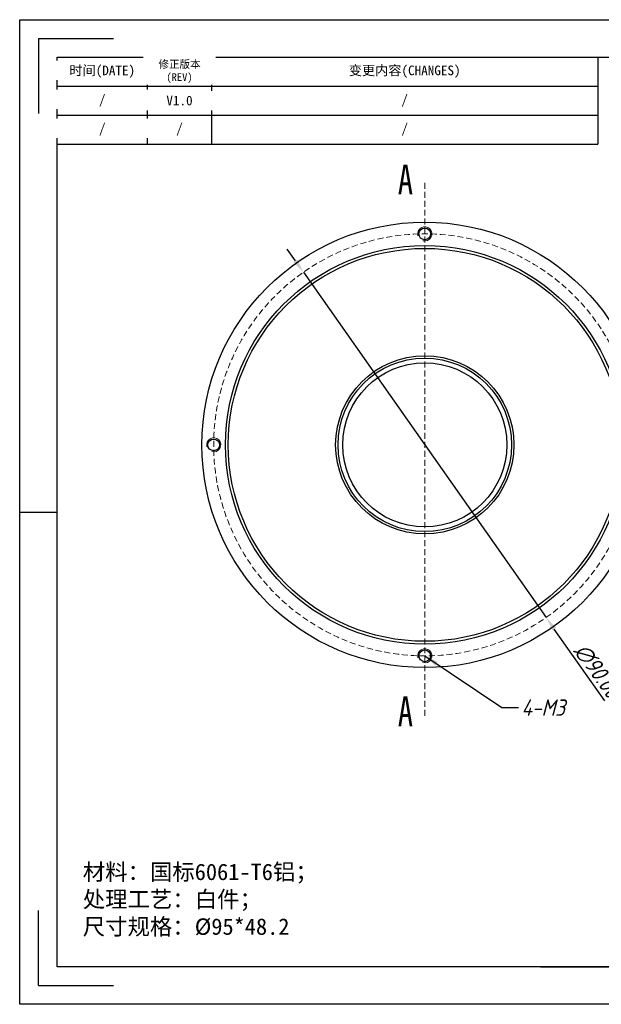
# Model space of a CAD drawing. Header units: inches. Extents: x 2 to 299, y -56 to 154.
# Tile 1 of 4: x 2 to 126, y -56 to 154. Entities that reach past the tile are written whole.
import ezdxf
from ezdxf.enums import TextEntityAlignment as Align

# ---------------------------------------------------------------- set-up
doc = ezdxf.new("R2010")
doc.units = ezdxf.units.IN
doc.linetypes.add('HIDDEN', pattern=[1.905, 1.27, -0.635])
doc.layers.add('尺寸', color=7, linetype='Continuous')
doc.styles.add('gb-s', font='gbeitc.shx', dxfattribs={"bigfont": 'gbcbig.shx'})
doc.styles.add('SLDTEXTSTYLE0', font='TXT', dxfattribs={"width": 0.75})
doc.styles.add('宋体', font='txt')
doc.dimstyles.new('gb', dxfattribs={"dimtxt": 3.5, "dimasz": 3, "dimexe": 2.25, "dimexo": 2, "dimtad": 1, "dimzin": 0, "dimdsep": 46, "dimtxsty": 'gb-s', "dimcen": 2.5, "dimazin": 0, "dimtfac": 1, "dimtmove": 0, "dimatfit": 3, "dimfxl": 1, "dimtzin": 0, "dimarcsym": 0})

# ---------------------------------------------------------------- blocks, each defined once
blk = doc.blocks.new('*D4')
at = {"color": 0, "lineweight": -2, "transparency": 16777216}
for p, q in [((60.48, 102.43), (58.75, 104.88)), ((62.2, 99.98), (113.95, 26.34)), ((126.44, 8.56), (115.67, 23.88))]:
    blk.add_line(p, q, dxfattribs=at)
at = {"color": 0, "transparency": 16777216}
for points in [[(60.89, 102.72), (60.07, 102.14), (62.2, 99.98)], [(116.08, 24.17), (115.26, 23.6), (113.95, 26.34)]]:
    blk.add_solid(points, dxfattribs=at)
at = {"layer": 'Defpoints', "color": 0, "transparency": 16777216}
for p in [(62.2, 99.98), (113.95, 26.34)]:
    blk.add_point(p, dxfattribs=at)
at = {"color": 0, "transparency": 16777216, "insert": (124.86, 14.94), "char_height": 3.5, "attachment_point": 5, "rotation": 305.0961, "style": 'gb-s'}
blk.add_mtext('∅90.00', dxfattribs=at)
blk = doc.blocks.new('工程图外发客户模板')
at = {"lineweight": -3}
for p, q in [((1882.1, 1633.7), (2098.61, 1633.7)), ((1882.1, 1480.61), (1882.1, 1633.7)), ((1885.02, 1630.78), (1885.02, 1619.12)), ((1885.02, 1630.78), (1896.68, 1630.78)), ((1887.93, 1627.86), (2092.78, 1627.86)), ((1887.93, 1486.44), (1887.93, 1627.86)), ((1882.1, 1557.15), (1887.93, 1557.15)), ((1885.02, 1483.52), (1885.02, 1495.19)), ((2092.78, 1486.44), (1887.93, 1486.44)), ((1885.02, 1483.52), (1896.68, 1483.52)), ((2098.61, 1480.61), (1882.1, 1480.61))]:
    blk.add_line(p, q, dxfattribs=at)
at = {"layer": '尺寸'}
blk.add_line((1963.02, 1486.44), (1977.6, 1486.44), dxfattribs=at)
at = {"layer": '尺寸', "style": '宋体'}
for tag, p in [('BT', (2070.91, 1500.43)), ('ZTRY', (2000.04, 1496.43)), ('ZTRQ', (2018.04, 1496.43)), ('XH', (2070.91, 1496.43)), ('SHRY', (2000.04, 1492.43)), ('SHRQ', (2018.04, 1492.43)), ('BB', (2055.47, 1492.43)), ('BL', (2055.47, 1488.44))]:
    blk.add_attdef(tag, text='', height=2, dxfattribs=at).set_placement(p, align=Align.MIDDLE_CENTER)

msp = doc.modelspace()

# ---------------------------------------------------------------- linework, layer by layer
at = {"color": 1, "linetype": 'HIDDEN', "lineweight": 18}
msp.add_line((88.075, 119.033), (88.075, 5.072), dxfattribs=at)
at = {"color": 7, "linetype": 'Continuous', "lineweight": 25}
for centre, radius in [((88.075, 63.157), 47.5), ((88.075, 108.157), 1.25), ((88.075, 63.157), 42.5), ((88.075, 63.157), 41.9), ((88.075, 63.157), 19), ((88.075, 63.157), 18.5), ((88.075, 63.157), 17.5), ((43.075, 63.157), 1.25), ((88.075, 18.157), 1.25)]:
    msp.add_circle(centre, radius, dxfattribs=at)
at = {"color": 1, "linetype": 'HIDDEN', "lineweight": 18}
msp.add_circle((88.075, 63.157), 45, dxfattribs=at)
at = {"color": 7, "linetype": 'Continuous', "lineweight": 18}
for centre in [(88.075, 108.157), (43.075, 63.157), (88.075, 18.157)]:
    msp.add_arc(centre, 1.5, 255, 195, dxfattribs=at)
at = {"layer": '尺寸'}
for p, q in [((28.922, 145.838), (28.922, 127.319)), ((42.64, 145.838), (42.64, 127.319)), ((124.945, 145.838), (124.945, 127.319)), ((9.718, 139.665), (124.945, 139.665)), ((9.718, 133.492), (124.945, 133.492)), ((9.718, 127.319), (124.945, 127.319))]:
    msp.add_line(p, q, dxfattribs=at)

# ---------------------------------------------------------------- block references
at = {"layer": '尺寸', "xscale": 1.371755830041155, "yscale": 1.371755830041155, "zscale": 1.371755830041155}
msp.add_blockref('工程图外发客户模板', (-2580.063, -2087.195), dxfattribs=at)

# ---------------------------------------------------------------- texts
at = {"color": 1, "linetype": 'Continuous', "char_height": 6.35, "attachment_point": 1, "style": 'SLDTEXTSTYLE0'}
for insert in [(82.327, 122.944), (82.327, 9.506)]:
    msp.add_mtext('{\\fSimSun|b0|i0|c134|p2;A}', dxfattribs=dict(at, insert=insert))
at = {"insert": (108.676, 8.872), "char_height": 3.5, "attachment_point": 1, "style": 'gb-s'}
msp.add_mtext('4-M3 ', dxfattribs=at)
at = {"insert": (15.162, -26.166), "char_height": 3.5, "attachment_point": 1, "style": 'gb-s'}
msp.add_mtext_dynamic_manual_height_columns('{\\fSimSun|b0|i0|c134|p2;材料：国标6061-T6铝；\\P处理工艺：白件；\\P\\pxsm1,ql;尺寸规格：%%C95*48.2}', width=93.37088, gutter_width=17.5, heights=[-17.552], dxfattribs=at)
at = {"layer": '尺寸', "attachment_point": 5, "style": '宋体'}
for s, insert, char_height, width in [('变更内容(CHANGES)', (83.793, 142.751), 2.05763, 82.30535), ('/', (83.793, 136.579), 2.058, 82.30535), ('/', (35.781, 130.406), 2.058, 13.71756), ('/', (83.793, 130.406), 2.058, 82.30535)]:
    msp.add_mtext(s, dxfattribs=dict(at, insert=insert, char_height=char_height, width=width))

# ---------------------------------------------------------------- dimensions: what is measured, and where the dimension line sits
dim = msp.add_diameter_dim_2p(p1=(62.202, 99.975), p2=(113.947, 26.338), dimstyle='gb')
dim.commit()
dim.dimension.update_dxf_attribs({"geometry": '*D4', "text_midpoint": (122.915, 13.576), "dimtype": 163})

# ---------------------------------------------------------------- leaders
at = {"annotation_type": 0, "has_hookline": 1, "hookline_direction": 0, "text_width": 8.677}
msp.add_leader([(88.075, 18.157), (104.521, 7.122), (108.051, 7.122)], dimstyle='gb', override={"dimgap": 0.625, "dimtad": 0}, dxfattribs=at)

# ---------------------------------------------------------------- next in the draw order: texts
at = {"layer": '尺寸', "attachment_point": 5, "style": '宋体', "bg_fill": 2}
for s, insert, char_height, width in [('修正版本\\P(REV)', (35.781, 142.751), 1.6461, 13.71756), ('时间(DATE)', (19.32, 142.751), 2.0576, 19.20458), ('/', (19.32, 136.579), 2.058, 19.20458), ('V1.0', (35.781, 136.579), 2.0576, 13.71756), ('/', (19.32, 130.406), 2.058, 19.20458)]:
    msp.add_mtext(s, dxfattribs=dict(at, insert=insert, char_height=char_height, width=width))

doc.saveas('drawing.dxf')
